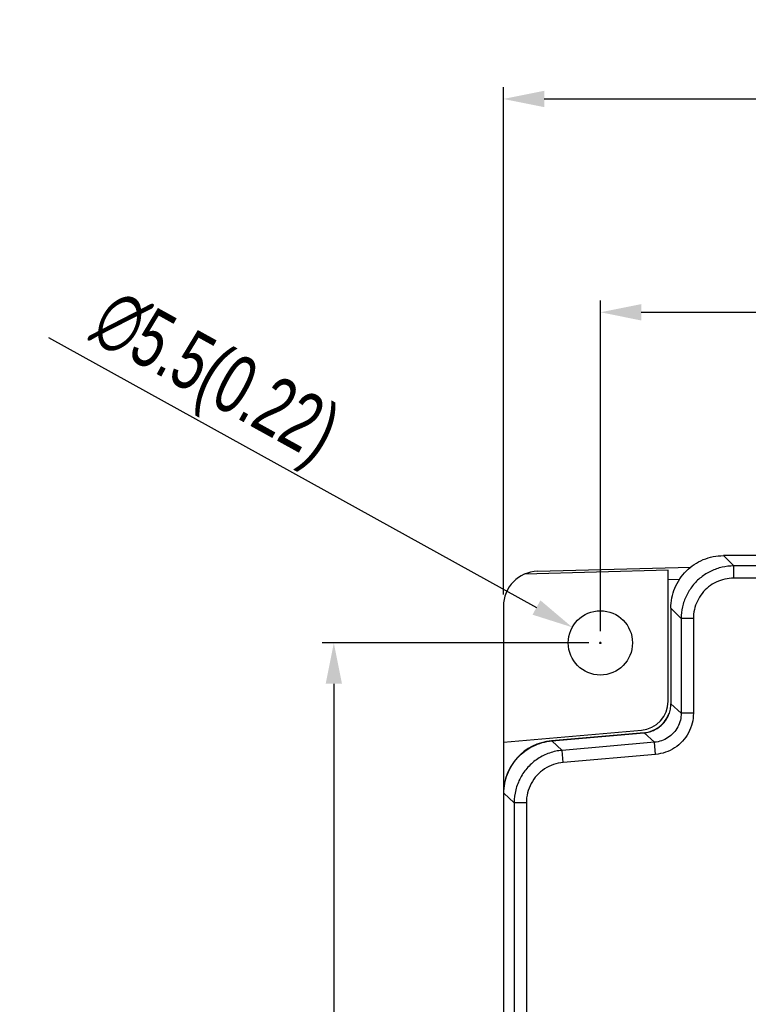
# Model space of a CAD drawing. Header units: millimetres. Extents: x -641 to 119, y -160 to 916.
# Tile 20 of 64: x -492 to -430, y 495 to 579. Entities that reach past the tile are written whole.
import ezdxf

# ---------------------------------------------------------------- set-up
doc = ezdxf.new("R2010")
doc.units = ezdxf.units.MM
doc.header["$LTSCALE"] = 32.67
doc.header["$PDMODE"] = 3
doc.header["$PDSIZE"] = 0.3125
doc.layers.get('0').update_dxf_attribs({"linetype": 'CONTINUOUS'})
doc.layers.get('Defpoints').update_dxf_attribs({"linetype": 'CONTINUOUS'})
doc.styles.get("Standard").update_dxf_attribs({"font": 'txt', "width": 0.7})
doc.dimstyles.new('DIMSTYLE_1', dxfattribs={"dimtxt": 5, "dimasz": 0.1875, "dimexe": 0.18, "dimexo": 0.0625, "dimgap": 0.09, "dimtad": 1, "dimdsep": 46, "dimtxsty": 'Standard', "dimblk": '_FILLED', "dimblk1": '_FILLED', "dimblk2": '_FILLED', "dimcen": 0.09, "dimadec": 0, "dimazin": 0, "dimtp": 0.01, "dimtm": 0.01, "dimtfac": 1, "dimtofl": 0, "dimtmove": 0, "dimatfit": 3, "dimldrblk": '_FILLED', "dimfxl": 0, "dimtolj": 1, "dimarcsym": 0})

# ---------------------------------------------------------------- blocks, each defined once
blk = doc.blocks.new('_FILLED')
at = {"color": 0, "linetype": 'ByBlock'}
blk.add_solid([(0, 0), (-1, 0.2), (-1, -0.2)], dxfattribs=at)
blk = doc.blocks.new('*D7')
at = {"color": 0, "linetype": 'Continuous', "lineweight": -2}
for p, q in [((-442.347, 526.6), (-442.347, 554.879)), ((-351.183, 526.536), (-351.183, 554.879)), ((-438.847, 553.879), (-354.683, 553.879))]:
    blk.add_line(p, q, dxfattribs=at)
at = {"layer": 'Defpoints', "color": 0, "linetype": 'Continuous', "lineweight": 0}
for p in [(-351.183, 553.879), (-442.347, 525.6), (-351.183, 525.536)]:
    blk.add_point(p, dxfattribs=at)
at = {"color": 0, "linetype": 'Continuous', "lineweight": -2, "xscale": 3.5, "yscale": 3.5, "zscale": 3.5, "rotation": 180}
blk.add_blockref('_FILLED', (-442.347, 553.879), dxfattribs=at)
at = {"color": 0, "linetype": 'Continuous', "lineweight": -2, "xscale": 3.5, "yscale": 3.5, "zscale": 3.5}
blk.add_blockref('_FILLED', (-351.183, 553.879), dxfattribs=at)
at = {"color": 0, "linetype": 'Continuous', "insert": (-396.765, 557.379), "char_height": 5, "attachment_point": 5}
blk.add_mtext('\\A1;91.16(3.58)', dxfattribs=at)
blk = doc.blocks.new('*D8')
at = {"color": 0, "linetype": 'Continuous', "lineweight": -2}
for p, q in [((-450.647, 529.729), (-450.647, 573.126)), ((-340.647, 531.1), (-340.647, 573.126)), ((-447.147, 572.126), (-344.147, 572.126))]:
    blk.add_line(p, q, dxfattribs=at)
at = {"layer": 'Defpoints', "color": 0, "linetype": 'Continuous', "lineweight": 0}
for p in [(-340.647, 572.126), (-340.647, 530.1), (-450.647, 528.729)]:
    blk.add_point(p, dxfattribs=at)
at = {"color": 0, "linetype": 'Continuous', "lineweight": -2, "xscale": 3.5, "yscale": 3.5, "zscale": 3.5, "rotation": 180}
blk.add_blockref('_FILLED', (-450.647, 572.126), dxfattribs=at)
at = {"color": 0, "linetype": 'Continuous', "lineweight": -2, "xscale": 3.5, "yscale": 3.5, "zscale": 3.5}
blk.add_blockref('_FILLED', (-340.647, 572.126), dxfattribs=at)
at = {"color": 0, "linetype": 'Continuous', "insert": (-395.647, 575.626), "char_height": 5, "attachment_point": 5}
blk.add_mtext('\\A1;110(4.33)', dxfattribs=at)
blk = doc.blocks.new('*D9')
at = {"color": 0, "linetype": 'Continuous', "lineweight": -2}
for p, q in [((-443.347, 525.6), (-466.165, 525.6)), ((-465.165, 522.1), (-465.165, 299.6)), ((-443.347, 296.1), (-466.165, 296.1))]:
    blk.add_line(p, q, dxfattribs=at)
at = {"layer": 'Defpoints', "color": 0, "linetype": 'Continuous', "lineweight": 0}
for p in [(-442.347, 525.6), (-465.165, 296.1), (-442.347, 296.1)]:
    blk.add_point(p, dxfattribs=at)
at = {"color": 0, "linetype": 'Continuous', "lineweight": -2, "xscale": 3.5, "yscale": 3.5, "zscale": 3.5}
for p, rotation in [((-465.165, 525.6), 90), ((-465.165, 296.1), 270)]:
    blk.add_blockref('_FILLED', p, dxfattribs=dict(at, rotation=rotation))
at = {"color": 0, "linetype": 'Continuous', "insert": (-468.665, 410.85), "char_height": 5, "attachment_point": 5, "rotation": 90}
blk.add_mtext('\\A1;229.5(9.06)', dxfattribs=at)
blk = doc.blocks.new('*D10')
at = {"color": 0, "linetype": 'Continuous', "lineweight": -2}
for p, q in [((-489.582, 551.707), (-447.817, 528.623)), ((-442.437, 525.6), (-442.257, 525.6)), ((-442.347, 525.51), (-442.347, 525.69))]:
    blk.add_line(p, q, dxfattribs=at)
at = {"layer": 'Defpoints', "color": 0, "linetype": 'Continuous', "lineweight": 0}
for p in [(-444.754, 526.93), (-439.94, 524.269)]:
    blk.add_point(p, dxfattribs=at)
at = {"color": 0, "linetype": 'Continuous', "lineweight": -2, "xscale": 3.5, "yscale": 3.5, "zscale": 3.5, "rotation": 331.0704851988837}
blk.add_blockref('_FILLED', (-444.754, 526.93), dxfattribs=at)
at = {"color": 0, "linetype": 'Continuous', "insert": (-475.526, 547.937), "char_height": 5, "attachment_point": 5, "rotation": 331.07049}
blk.add_mtext('\\A1;∅5.5(0.22)', dxfattribs=at)

msp = doc.modelspace()

# ---------------------------------------------------------------- linework, layer by layer
at = {"color": 7, "linetype": 'Continuous'}
for p, q in [((-430.932, 532.18), (-431.814, 533.062)), ((-343.676, 533.062), (-431.814, 533.062)), ((-436.547, 531.812), (-448.819, 531.49)), ((-447.726, 531.728), (-434.596, 532.072)), ((-436.547, 520.616), (-436.547, 531.812)), ((-430.932, 531.136), (-430.932, 532.18)), ((-428.431, 532.18), (-430.932, 532.18)), ((-436.547, 531.021), (-435.562, 531.046)), ((-428.28, 531.136), (-430.932, 531.136)), ((-450.647, 528.729), (-450.647, 512.736)), ((-436.309, 528.566), (-436.309, 520.395)), ((-435.427, 527.684), (-436.309, 528.566)), ((-435.427, 527.684), (-435.427, 519.587)), ((-434.384, 527.684), (-435.427, 527.684)), ((-434.384, 527.684), (-434.384, 519.587)), ((-436.309, 520.395), (-435.427, 519.587)), ((-434.384, 519.587), (-435.427, 519.587)), ((-450.647, 517.091), (-438.829, 518.125)), ((-438.602, 517.909), (-446.539, 517.215)), ((-446.505, 517.214), (-438.589, 517.907)), ((-445.623, 516.406), (-446.505, 517.214)), ((-438.589, 517.907), (-437.707, 517.099)), ((-437.707, 517.099), (-445.623, 516.406)), ((-445.532, 515.367), (-445.623, 516.406)), ((-437.616, 516.059), (-437.707, 517.099)), ((-437.616, 516.059), (-445.532, 515.367)), ((-450.647, 512.732), (-450.647, 292.471)), ((-450.609, 306.458), (-450.609, 512.736)), ((-449.727, 511.928), (-450.609, 512.736)), ((-449.727, 511.928), (-449.727, 474.964)), ((-448.684, 511.928), (-449.727, 511.928)), ((-448.684, 511.928), (-448.684, 474.995))]:
    msp.add_line(p, q, dxfattribs=at)
msp.add_circle((-442.347, 525.6), 2.75, dxfattribs=at)
for centre, radius, start, end in [((-447.647, 528.729), 3, 91.5, 180), ((-439.047, 520.616), 2.5, 275, 0), ((-438.82, 520.4), 2.5, 275, 337.97569), ((-435.112, 518.9), 1.5, 156.01095, 157.97569), ((-446.147, 512.732), 4.5, 95, 180)]:
    msp.add_arc(centre, radius, start, end, dxfattribs=at)
for points, start_tangent, end_tangent in [([(-436.309, 528.566), (-436.223, 529.443), (-435.967, 530.287), (-435.552, 531.064), (-434.993, 531.745), (-434.312, 532.305), (-433.534, 532.72), (-432.691, 532.975), (-431.814, 533.062)], (0, 1), (1, 0)), ([(-430.932, 532.18), (-431.926, 532.068), (-432.874, 531.738), (-433.732, 531.201), (-434.447, 530.485), (-434.985, 529.628), (-435.316, 528.678), (-435.427, 527.684)], (-1, -0.000444), (-0.000441, -1)), ([(-430.932, 531.136), (-431.693, 531.051), (-432.422, 530.798), (-433.081, 530.386), (-433.632, 529.835), (-434.045, 529.175), (-434.299, 528.444), (-434.384, 527.684)], (-1, 0.000059), (-0.000009, -1)), ([(-438.589, 517.907), (-438.134, 517.99), (-437.702, 518.155), (-437.308, 518.397), (-436.965, 518.708), (-436.686, 519.076), (-436.479, 519.49), (-436.352, 519.935), (-436.309, 520.395)], (0.996195, 0.087156), (0, 1)), ([(-435.427, 519.587), (-435.501, 518.982), (-435.724, 518.404), (-436.085, 517.896), (-436.561, 517.493), (-437.116, 517.223), (-437.707, 517.099)], (0.000792, -1), (-0.996263, -0.086367)), ([(-434.384, 519.587), (-434.489, 518.73), (-434.806, 517.909), (-435.319, 517.188), (-435.994, 516.618), (-436.781, 516.236), (-437.616, 516.059)], (-0.001512, -0.999999), (-0.996062, -0.088655)), ([(-450.609, 512.736), (-450.532, 513.565), (-450.304, 514.365), (-449.932, 515.11), (-449.429, 515.773), (-448.812, 516.332), (-448.102, 516.768), (-447.325, 517.065), (-446.505, 517.214)], (0, 1), (0.996195, 0.087156)), ([(-445.623, 516.406), (-446.704, 516.175), (-447.7, 515.685), (-448.546, 514.964), (-449.19, 514.057), (-449.591, 513.023), (-449.727, 511.928)], (-0.996162, -0.087529), (-0.000419, -1)), ([(-445.532, 515.367), (-446.358, 515.191), (-447.125, 514.815), (-447.777, 514.26), (-448.273, 513.561), (-448.581, 512.765), (-448.684, 511.928)], (-0.996136, -0.087829), (0.000338, -1))]:
    msp.add_spline(points, degree=3, dxfattribs=dict(at, start_tangent=start_tangent, end_tangent=end_tangent))

# ---------------------------------------------------------------- dimensions: what is measured, and where the dimension line sits
for base, p1, p2, text, picture, middle in [((-340.647, 572.126), (-450.647, 528.729), (-340.647, 530.1), '<>(4.33)', '*D8', (-395.647, 575.626)), ((-351.183, 553.879), (-442.347, 525.6), (-351.183, 525.536), '<>(3.58)', '*D7', (-396.765, 557.379))]:
    dim = msp.add_linear_dim(base=base, p1=p1, p2=p2, text=text, dimstyle='DIMSTYLE_1', override={"dimasz": 3.5, "dimexe": 1, "dimexo": 1, "dimgap": 1}, dxfattribs=at)
    dim.commit()
    dim.dimension.update_dxf_attribs({"geometry": picture, "text_midpoint": middle})
dim = msp.add_diameter_dim_2p(p1=(-439.94, 524.269), p2=(-444.754, 526.93), text='<>(0.22)', dimstyle='DIMSTYLE_1', override={"dimasz": 3.5, "dimexe": 1, "dimexo": 1, "dimgap": 1}, dxfattribs=at)
dim.commit()
dim.dimension.update_dxf_attribs({"geometry": '*D10', "text_midpoint": (-477.22, 544.874), "dimtype": 163})
dim = msp.add_linear_dim(base=(-465.165, 296.1), p1=(-442.347, 525.6), p2=(-442.347, 296.1), angle=90, text='<>(9.06)', dimstyle='DIMSTYLE_1', override={"dimasz": 3.5, "dimexe": 1, "dimexo": 1, "dimgap": 1}, dxfattribs=at)
dim.commit()
dim.dimension.update_dxf_attribs({"geometry": '*D9', "text_midpoint": (-468.665, 410.85)})

doc.saveas('drawing.dxf')
